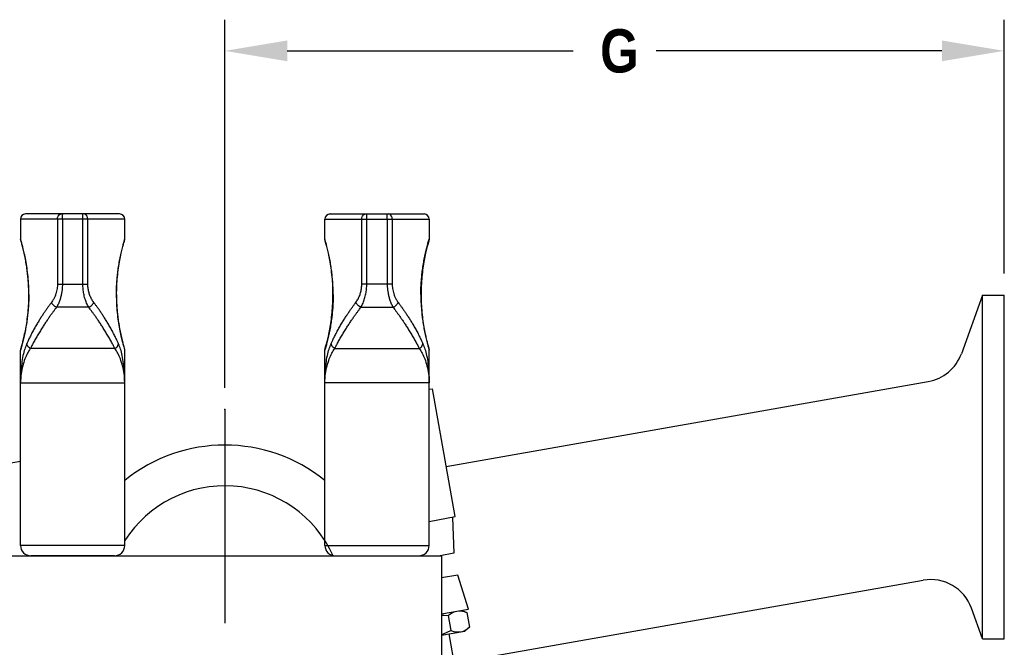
# Model space of a CAD drawing. Extents: x 2 to 36.4, y -1.5 to 23.3.
# Tile 23 of 24: x 25.4 to 31.2, y 19.4 to 23.1. Entities that reach past the tile are written whole.
import ezdxf

# ---------------------------------------------------------------- set-up
doc = ezdxf.new("R2010")
doc.units = 0
doc.header["$LTSCALE"] = 0.5
doc.header["$MEASUREMENT"] = 0
doc.linetypes.add('CENTERX2', pattern=[4, 2.5, -0.5, 0.5, -0.5])
doc.layers.get('0').update_dxf_attribs({"linetype": 'CONTINUOUS'})
doc.styles.add('narrow_arial_bold', font='ARIALNB.TTF')

msp = doc.modelspace()

# ---------------------------------------------------------------- linework, layer by layer
for p, q in [((26.6236, 20.9357), (26.6236, 23.0886)), ((31.1836, 21.6044), (31.1836, 23.0886)), ((26.9884, 22.9062), (28.6609, 22.9062)), ((30.8188, 22.9062), (29.1464, 22.9062)), ((31.057, 21.4768), (30.9325, 21.1347)), ((31.057, 19.4663), (31.057, 21.4768)), ((31.057, 21.4768), (31.1836, 21.4768)), ((31.1836, 19.4663), (31.1836, 21.4768)), ((27.9192, 20.4747), (30.7384, 20.9718)), ((27.819, 20.9263), (27.8389, 20.9298)), ((27.9709, 20.1813), (27.8389, 20.9298)), ((25.0454, 20.4378), (25.4283, 20.5053)), ((27.819, 20.1534), (27.9709, 20.1813)), ((27.9551, 20.1753), (27.9641, 19.9666)), ((25.357, 19.9522), (27.8903, 19.9522)), ((27.3873, 19.9522), (27.6406, 19.9522)), ((27.9641, 19.9666), (27.8825, 19.9522)), ((27.8903, 19.9522), (27.8903, 18.3694)), ((27.9865, 19.8397), (27.8903, 19.8228)), ((28.0494, 19.6406), (27.9865, 19.8397)), ((27.9649, 19.3252), (30.7094, 19.8091)), ((31.057, 19.4663), (30.9915, 19.6463)), ((27.8903, 19.6125), (28.0494, 19.6406)), ((27.8903, 19.6047), (27.906, 19.6041)), ((27.906, 19.6041), (27.9298, 19.6021)), ((27.9298, 19.6021), (27.9401, 19.6101)), ((27.9298, 19.6021), (27.9452, 19.5148)), ((27.9401, 19.6101), (27.9503, 19.6168)), ((27.9503, 19.6168), (27.9605, 19.6221)), ((27.9605, 19.6221), (27.9708, 19.626)), ((27.9708, 19.626), (27.9814, 19.6286)), ((27.9814, 19.6286), (27.9923, 19.6298)), ((27.9923, 19.6298), (28.0034, 19.6296)), ((28.0034, 19.6296), (28.0148, 19.6281)), ((28.0068, 19.6331), (28.039, 19.6213)), ((28.0148, 19.6281), (28.0266, 19.6254)), ((28.0266, 19.6254), (28.039, 19.6213)), ((28.039, 19.6213), (28.0544, 19.5341)), ((28.0544, 19.5341), (28.0281, 19.512)), ((28.0441, 19.526), (28.0544, 19.5341)), ((27.8903, 19.4877), (28.0281, 19.512)), ((27.8903, 19.4921), (27.9023, 19.4962)), ((27.9023, 19.4962), (27.9235, 19.5048)), ((27.9235, 19.5048), (27.9452, 19.5148)), ((27.9348, 19.4956), (28.0416, 18.8899)), ((27.9452, 19.5148), (27.9577, 19.5108)), ((27.9577, 19.5108), (27.9695, 19.508)), ((27.9695, 19.508), (27.9809, 19.5065)), ((27.9809, 19.5065), (27.9919, 19.5064)), ((27.9919, 19.5064), (28.0028, 19.5075)), ((28.0028, 19.5075), (28.0134, 19.5101)), ((28.0134, 19.5101), (28.0237, 19.5141)), ((28.0237, 19.5141), (28.0339, 19.5194)), ((28.0339, 19.5194), (28.0441, 19.526)), ((31.057, 19.4663), (31.1836, 19.4663))]:
    msp.add_line(p, q)
at = {"linetype": 'Continuous'}
for p, q in [((26.0083, 21.9522), (25.4583, 21.9522)), ((25.649, 21.9399), (25.6544, 21.9465)), ((25.6544, 21.9465), (25.6612, 21.9508)), ((25.6612, 21.9508), (25.6687, 21.9522)), ((25.6739, 21.9399), (25.6745, 21.9465)), ((25.6745, 21.9465), (25.6752, 21.9508)), ((25.6752, 21.9508), (25.676, 21.9522)), ((25.7915, 21.9508), (25.7907, 21.9522)), ((25.7922, 21.9465), (25.7915, 21.9508)), ((25.7928, 21.9399), (25.7922, 21.9465)), ((25.8055, 21.9508), (25.7979, 21.9522)), ((25.8123, 21.9465), (25.8055, 21.9508)), ((25.8177, 21.9399), (25.8123, 21.9465)), ((27.2389, 21.9522), (27.789, 21.9522)), ((27.4296, 21.9399), (27.435, 21.9465)), ((27.435, 21.9465), (27.4418, 21.9508)), ((27.4418, 21.9508), (27.4494, 21.9522)), ((27.4545, 21.9399), (27.4551, 21.9465)), ((27.4551, 21.9465), (27.4558, 21.9508)), ((27.4558, 21.9508), (27.4566, 21.9522)), ((27.5721, 21.9508), (27.5713, 21.9522)), ((27.5728, 21.9465), (27.5721, 21.9508)), ((27.5734, 21.9399), (27.5728, 21.9465)), ((27.5861, 21.9508), (27.5786, 21.9522)), ((27.5929, 21.9465), (27.5861, 21.9508)), ((27.5983, 21.9399), (27.5929, 21.9465)), ((25.4283, 21.9222), (25.4283, 21.8052)), ((26.0383, 21.9222), (25.4283, 21.9222)), ((25.6443, 21.9222), (25.6455, 21.9315)), ((25.6443, 21.9222), (25.6443, 21.5421)), ((25.6455, 21.9315), (25.649, 21.9399)), ((25.6734, 21.9222), (25.6735, 21.9315)), ((25.6734, 21.9222), (25.6734, 21.5421)), ((25.6735, 21.9315), (25.6739, 21.9399)), ((25.7931, 21.9315), (25.7928, 21.9399)), ((25.7933, 21.9222), (25.7931, 21.9315)), ((25.7933, 21.5421), (25.7933, 21.9222)), ((25.8211, 21.9315), (25.8177, 21.9399)), ((25.8223, 21.9222), (25.8211, 21.9315)), ((25.8223, 21.5421), (25.8223, 21.9222)), ((26.0383, 21.8052), (26.0383, 21.9222)), ((27.209, 21.9222), (27.819, 21.9222)), ((27.209, 21.8052), (27.209, 21.9222)), ((27.425, 21.9222), (27.4261, 21.9315)), ((27.425, 21.5421), (27.425, 21.9222)), ((27.4261, 21.9315), (27.4296, 21.9399)), ((27.454, 21.9222), (27.4542, 21.9315)), ((27.454, 21.5421), (27.454, 21.9222)), ((27.4542, 21.9315), (27.4545, 21.9399)), ((27.5738, 21.9315), (27.5734, 21.9399)), ((27.5739, 21.9222), (27.5738, 21.9315)), ((27.5739, 21.9222), (27.5739, 21.5421)), ((27.6018, 21.9315), (27.5983, 21.9399)), ((27.603, 21.9222), (27.6018, 21.9315)), ((27.603, 21.9222), (27.603, 21.5421)), ((27.819, 21.9222), (27.819, 21.8052)), ((25.6443, 21.5421), (25.8223, 21.5421)), ((27.603, 21.5421), (27.425, 21.5421)), ((25.8272, 21.4064), (25.6395, 21.4064)), ((27.4201, 21.4064), (27.6078, 21.4064)), ((25.4283, 20.0122), (25.4283, 21.1553)), ((25.9809, 21.1646), (25.4857, 21.1646)), ((26.0383, 20.0122), (26.0383, 21.1553)), ((27.209, 20.0122), (27.209, 21.1553)), ((27.2664, 21.1646), (27.7615, 21.1646)), ((27.819, 20.0122), (27.819, 21.1553)), ((25.4283, 20.9645), (26.0383, 20.9645)), ((27.819, 20.9645), (27.209, 20.9645)), ((26.0383, 20.0122), (25.4283, 20.0122)), ((27.209, 20.0122), (27.819, 20.0122)), ((25.9783, 19.9522), (25.4883, 19.9522)), ((27.269, 19.9522), (27.759, 19.9522))]:
    msp.add_line(p, q, dxfattribs=at)
at = {"linetype": 'CENTERX2'}
msp.add_line((26.6236, 20.8081), (26.6236, 11.5254), dxfattribs=at)
at = {"linetype": 'Continuous'}
for centre, radius, start, end in [((25.4583, 21.9222), 0.03, 90, 180), ((26.0083, 21.9222), 0.03, 0, 90), ((27.239, 21.9222), 0.03, 90, 180), ((27.789, 21.9222), 0.03, 360, 90), ((25.4883, 20.0122), 0.06, 180, 270), ((25.9783, 20.0122), 0.06, 270, 0), ((27.269, 20.0122), 0.06, 180, 270), ((27.759, 20.0122), 0.06, 270, 360)]:
    msp.add_arc(centre, radius, start, end, dxfattribs=at)
for centre, radius, start, end in [((30.6944, 21.2213), 0.2533, 280, 340), ((26.6236, 19.6675), 0.9323, 51.1128, 128.8872), ((26.6236, 19.6675), 0.6942, 24.21633, 147.47555), ((30.7534, 19.5596), 0.2533, 20, 100)]:
    msp.add_arc(centre, radius, start, end)
for points, knots in [([(25.4769, 21.4802), (25.4769, 21.4883), (25.4768, 21.5052), (25.4758, 21.5317), (25.4741, 21.5605), (25.4713, 21.5918), (25.4673, 21.6253), (25.462, 21.6605), (25.4554, 21.6961), (25.4481, 21.7303), (25.4408, 21.7602), (25.4346, 21.7832), (25.4306, 21.7973), (25.4288, 21.8037), (25.4283, 21.8052)], [0, 0, 0, 0, 0.0242336, 0.0506327, 0.0795019, 0.1109581, 0.1448701, 0.1807489, 0.2176034, 0.2535295, 0.2855036, 0.310011, 0.3248173, 0.3297364, 0.3297364, 0.3297364, 0.3297364]), ([(25.4283, 21.8052), (25.4283, 21.8049), (25.4284, 21.8026), (25.4289, 21.8003), (25.4293, 21.7983)], [0, 0, 0, 0, 0.00089692, 0.007011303, 0.007011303, 0.007011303, 0.007011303]), ([(25.4293, 21.7983), (25.4298, 21.7967), (25.4316, 21.7902), (25.4356, 21.7757), (25.4418, 21.752), (25.4494, 21.7196), (25.4576, 21.6798), (25.4652, 21.6341), (25.4712, 21.5841), (25.4752, 21.5324), (25.4757, 21.4975), (25.4759, 21.4802)], [0, 0, 0, 0, 0.0050716, 0.0202614, 0.0450464, 0.0786838, 0.1199082, 0.1669406, 0.2177216, 0.2707334, 0.3224982, 0.3224982, 0.3224982, 0.3224982]), ([(25.9897, 21.4802), (25.9898, 21.4883), (25.9899, 21.5051), (25.9908, 21.5316), (25.9926, 21.5603), (25.9954, 21.5916), (25.9993, 21.625), (26.0046, 21.6601), (26.0111, 21.6957), (26.0185, 21.7298), (26.0258, 21.7598), (26.0319, 21.7829), (26.036, 21.7972), (26.0379, 21.8036), (26.0383, 21.8052)], [0, 0, 0, 0, 0.0241996, 0.0505323, 0.0793178, 0.1106843, 0.1445125, 0.1803285, 0.2171443, 0.2530773, 0.2851142, 0.3097729, 0.3246989, 0.3297365, 0.3297365, 0.3297365, 0.3297365]), ([(25.9908, 21.4802), (25.991, 21.4974), (25.9915, 21.5323), (25.9954, 21.584), (26.0015, 21.634), (26.0091, 21.6797), (26.0172, 21.7196), (26.0248, 21.7519), (26.031, 21.7757), (26.035, 21.7902), (26.0369, 21.7967), (26.0373, 21.7983)], [0, 0, 0, 0, 0.0516004, 0.1046365, 0.1554446, 0.2025063, 0.2437587, 0.2774199, 0.3022233, 0.3174237, 0.3224982, 0.3224982, 0.3224982, 0.3224982]), ([(26.0373, 21.7983), (26.0378, 21.8003), (26.0383, 21.8026), (26.0383, 21.8049), (26.0383, 21.8052)], [0, 0, 0, 0, 0.006113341, 0.00701131, 0.00701131, 0.00701131, 0.00701131]), ([(27.2576, 21.4802), (27.2575, 21.4883), (27.2574, 21.5051), (27.2565, 21.5316), (27.2547, 21.5603), (27.2519, 21.5916), (27.2479, 21.625), (27.2427, 21.6601), (27.2361, 21.6957), (27.2288, 21.7298), (27.2215, 21.7598), (27.2153, 21.7829), (27.2113, 21.7972), (27.2094, 21.8036), (27.209, 21.8052)], [0, 0, 0, 0, 0.0241996, 0.0505323, 0.0793178, 0.1106843, 0.1445125, 0.1803285, 0.2171443, 0.2530773, 0.2851142, 0.3097729, 0.3246989, 0.3297365, 0.3297365, 0.3297365, 0.3297365]), ([(27.2099, 21.7983), (27.2095, 21.8003), (27.209, 21.8026), (27.209, 21.8049), (27.209, 21.8052)], [0, 0, 0, 0, 0.006113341, 0.00701131, 0.00701131, 0.00701131, 0.00701131]), ([(27.2565, 21.4802), (27.2563, 21.4974), (27.2558, 21.5323), (27.2519, 21.584), (27.2458, 21.634), (27.2382, 21.6797), (27.2301, 21.7196), (27.2225, 21.7519), (27.2163, 21.7757), (27.2123, 21.7902), (27.2104, 21.7967), (27.2099, 21.7983)], [0, 0, 0, 0, 0.0516004, 0.1046365, 0.1554446, 0.2025063, 0.2437587, 0.2774199, 0.3022233, 0.3174237, 0.3224982, 0.3224982, 0.3224982, 0.3224982]), ([(27.7703, 21.4802), (27.7704, 21.4883), (27.7705, 21.5052), (27.7715, 21.5317), (27.7732, 21.5605), (27.776, 21.5918), (27.78, 21.6253), (27.7853, 21.6605), (27.7919, 21.6961), (27.7992, 21.7303), (27.8065, 21.7602), (27.8127, 21.7832), (27.8167, 21.7973), (27.8185, 21.8037), (27.819, 21.8052)], [0, 0, 0, 0, 0.0242336, 0.0506327, 0.0795019, 0.1109581, 0.1448701, 0.1807489, 0.2176034, 0.2535295, 0.2855036, 0.310011, 0.3248173, 0.3297364, 0.3297364, 0.3297364, 0.3297364]), ([(27.818, 21.7983), (27.8175, 21.7967), (27.8157, 21.7902), (27.8117, 21.7757), (27.8055, 21.752), (27.7978, 21.7196), (27.7897, 21.6798), (27.7821, 21.6341), (27.7761, 21.5841), (27.7721, 21.5324), (27.7716, 21.4975), (27.7714, 21.4802)], [0, 0, 0, 0, 0.0050716, 0.0202614, 0.0450464, 0.0786838, 0.1199082, 0.1669406, 0.2177216, 0.2707334, 0.3224982, 0.3224982, 0.3224982, 0.3224982]), ([(27.819, 21.8052), (27.819, 21.8049), (27.8189, 21.8026), (27.8184, 21.8003), (27.818, 21.7983)], [0, 0, 0, 0, 0.00089692, 0.007011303, 0.007011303, 0.007011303, 0.007011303]), ([(25.6443, 21.5421), (25.6442, 21.5378), (25.6441, 21.5288), (25.6425, 21.5148), (25.6398, 21.4999), (25.6354, 21.484), (25.6291, 21.4674), (25.6208, 21.4507), (25.6136, 21.4402), (25.6099, 21.4349)], [0, 0, 0, 0, 0.0129375, 0.0269063, 0.0420929, 0.0585779, 0.0763109, 0.0950753, 0.1144529, 0.1144529, 0.1144529, 0.1144529]), ([(25.6734, 21.5421), (25.6733, 21.5366), (25.6731, 21.5253), (25.6716, 21.5076), (25.6689, 21.4887), (25.6645, 21.4686), (25.6583, 21.4477), (25.6503, 21.4266), (25.6431, 21.4131), (25.6395, 21.4064)], [0, 0, 0, 0, 0.016393, 0.0340479, 0.0531609, 0.0737556, 0.0956559, 0.1184389, 0.1414191, 0.1414191, 0.1414191, 0.1414191]), ([(25.8272, 21.4064), (25.823, 21.4143), (25.8144, 21.4307), (25.8051, 21.4573), (25.7983, 21.485), (25.794, 21.5134), (25.7935, 21.5325), (25.7933, 21.5421)], [0, 0, 0, 0, 0.0270569, 0.0554215, 0.0841413, 0.112643, 0.1413907, 0.1413907, 0.1413907, 0.1413907]), ([(25.8568, 21.4349), (25.8525, 21.4412), (25.8438, 21.4539), (25.8343, 21.4749), (25.8274, 21.4969), (25.8231, 21.5194), (25.8226, 21.5345), (25.8223, 21.5421)], [0, 0, 0, 0, 0.0227554, 0.0459878, 0.0690763, 0.0917279, 0.1144175, 0.1144175, 0.1144175, 0.1144175]), ([(27.3905, 21.4349), (27.3948, 21.4412), (27.4035, 21.4539), (27.413, 21.4749), (27.4199, 21.4969), (27.4242, 21.5194), (27.4247, 21.5345), (27.425, 21.5421)], [0, 0, 0, 0, 0.0227554, 0.0459878, 0.0690763, 0.0917279, 0.1144175, 0.1144175, 0.1144175, 0.1144175]), ([(27.4201, 21.4064), (27.4243, 21.4143), (27.4329, 21.4307), (27.4422, 21.4573), (27.449, 21.485), (27.4533, 21.5134), (27.4538, 21.5325), (27.454, 21.5421)], [0, 0, 0, 0, 0.0270569, 0.0554215, 0.0841413, 0.112643, 0.1413907, 0.1413907, 0.1413907, 0.1413907]), ([(27.5739, 21.5421), (27.574, 21.5366), (27.5742, 21.5253), (27.5757, 21.5076), (27.5784, 21.4887), (27.5828, 21.4686), (27.589, 21.4477), (27.597, 21.4266), (27.6042, 21.4131), (27.6078, 21.4064)], [0, 0, 0, 0, 0.016393, 0.0340479, 0.0531609, 0.0737556, 0.0956559, 0.1184389, 0.1414191, 0.1414191, 0.1414191, 0.1414191]), ([(27.603, 21.5421), (27.6031, 21.5378), (27.6032, 21.5288), (27.6048, 21.5148), (27.6075, 21.4999), (27.6119, 21.484), (27.6182, 21.4674), (27.6264, 21.4507), (27.6337, 21.4402), (27.6374, 21.4349)], [0, 0, 0, 0, 0.0129375, 0.0269063, 0.0420929, 0.0585779, 0.0763109, 0.0950753, 0.1144529, 0.1144529, 0.1144529, 0.1144529]), ([(25.4769, 21.4802), (25.4769, 21.4721), (25.4768, 21.4553), (25.4758, 21.4288), (25.4741, 21.3999), (25.4713, 21.3686), (25.4673, 21.335), (25.4619, 21.2998), (25.4554, 21.2642), (25.448, 21.23), (25.4407, 21.2001), (25.4346, 21.1772), (25.4306, 21.1631), (25.4288, 21.1568), (25.4283, 21.1552)], [0, 0, 0, 0, 0.024248, 0.0506676, 0.0795616, 0.111045, 0.1449839, 0.1808861, 0.2177561, 0.2536826, 0.2856368, 0.3101002, 0.3248618, 0.3297363, 0.3297363, 0.3297363, 0.3297363]), ([(25.4759, 21.4802), (25.4757, 21.463), (25.4752, 21.428), (25.4712, 21.3762), (25.4651, 21.3261), (25.4575, 21.2802), (25.4493, 21.2403), (25.4417, 21.208), (25.4355, 21.1844), (25.4316, 21.1701), (25.4298, 21.1637), (25.4293, 21.1622)], [0, 0, 0, 0, 0.0517539, 0.104931, 0.1558778, 0.2030576, 0.2443193, 0.2779706, 0.3027262, 0.3176585, 0.3224997, 0.3224997, 0.3224997, 0.3224997]), ([(25.6099, 21.4349), (25.6068, 21.4309), (25.6005, 21.4224), (25.5909, 21.4092), (25.5808, 21.395), (25.5701, 21.3796), (25.5588, 21.3628), (25.5469, 21.3445), (25.5344, 21.3246), (25.5215, 21.303), (25.5082, 21.2799), (25.4953, 21.2561), (25.4835, 21.2329), (25.4734, 21.212), (25.4675, 21.199), (25.4648, 21.1932)], [0, 0, 0, 0, 0.0152758, 0.0315301, 0.0489524, 0.0677002, 0.0879126, 0.1097047, 0.1331613, 0.1583262, 0.1851929, 0.212927, 0.2395812, 0.2633305, 0.2825402, 0.2825402, 0.2825402, 0.2825402]), ([(25.6395, 21.4064), (25.6362, 21.4079), (25.6297, 21.411), (25.6213, 21.4179), (25.6143, 21.4258), (25.6113, 21.432), (25.6099, 21.4349)], [0, 0, 0, 0, 0.01078127, 0.02167382, 0.03224601, 0.04212594, 0.04212594, 0.04212594, 0.04212594]), ([(25.8272, 21.4064), (25.8304, 21.4079), (25.837, 21.411), (25.8453, 21.4179), (25.8523, 21.4258), (25.8553, 21.432), (25.8568, 21.4349)], [0, 0, 0, 0, 0.01078123, 0.02167375, 0.03224592, 0.04212583, 0.04212583, 0.04212583, 0.04212583]), ([(26.0018, 21.1932), (25.9994, 21.1986), (25.9937, 21.211), (25.984, 21.2311), (25.9724, 21.254), (25.9596, 21.2778), (25.9463, 21.3012), (25.933, 21.3233), (25.9202, 21.3438), (25.9079, 21.3628), (25.8962, 21.3801), (25.8853, 21.3959), (25.8751, 21.4102), (25.8657, 21.423), (25.8596, 21.4311), (25.8568, 21.4349)], [0, 0, 0, 0, 0.0179744, 0.0408528, 0.0670398, 0.0947517, 0.1220276, 0.1478411, 0.1720731, 0.1946568, 0.2155599, 0.2347766, 0.2523215, 0.2682252, 0.2825401, 0.2825401, 0.2825401, 0.2825401]), ([(25.9897, 21.4802), (25.9898, 21.4722), (25.9899, 21.4553), (25.9908, 21.4289), (25.9926, 21.4002), (25.9954, 21.369), (25.9993, 21.3356), (26.0046, 21.3005), (26.0111, 21.2649), (26.0184, 21.2308), (26.0258, 21.2007), (26.0319, 21.1776), (26.036, 21.1633), (26.0379, 21.1569), (26.0383, 21.1552)], [0, 0, 0, 0, 0.0241845, 0.050496, 0.079256, 0.1105947, 0.1443955, 0.1801878, 0.2169881, 0.2529209, 0.2849785, 0.3096817, 0.3246535, 0.3297363, 0.3297363, 0.3297363, 0.3297363]), ([(26.0373, 21.1622), (26.0369, 21.1637), (26.0351, 21.17), (26.0311, 21.1843), (26.025, 21.208), (26.0173, 21.2403), (26.0092, 21.2801), (26.0015, 21.326), (25.9955, 21.376), (25.9915, 21.4279), (25.991, 21.4629), (25.9908, 21.4802)], [0, 0, 0, 0, 0.0048361, 0.0197558, 0.044493, 0.0781195, 0.1193525, 0.1665039, 0.2174249, 0.2705792, 0.3224996, 0.3224996, 0.3224996, 0.3224996]), ([(27.2576, 21.4802), (27.2575, 21.4722), (27.2574, 21.4553), (27.2565, 21.4289), (27.2547, 21.4002), (27.2519, 21.369), (27.248, 21.3356), (27.2427, 21.3005), (27.2362, 21.2649), (27.2288, 21.2308), (27.2215, 21.2007), (27.2154, 21.1776), (27.2113, 21.1633), (27.2094, 21.1569), (27.209, 21.1552)], [0, 0, 0, 0, 0.0241845, 0.050496, 0.079256, 0.1105947, 0.1443955, 0.1801878, 0.2169881, 0.2529209, 0.2849785, 0.3096817, 0.3246535, 0.3297363, 0.3297363, 0.3297363, 0.3297363]), ([(27.2099, 21.1622), (27.2104, 21.1637), (27.2122, 21.17), (27.2161, 21.1843), (27.2223, 21.208), (27.23, 21.2403), (27.2381, 21.2801), (27.2457, 21.326), (27.2518, 21.376), (27.2558, 21.4279), (27.2563, 21.4629), (27.2565, 21.4802)], [0, 0, 0, 0, 0.0048361, 0.0197558, 0.044493, 0.0781195, 0.1193525, 0.1665039, 0.2174249, 0.2705792, 0.3224996, 0.3224996, 0.3224996, 0.3224996]), ([(27.2454, 21.1932), (27.2479, 21.1986), (27.2535, 21.211), (27.2633, 21.2311), (27.2749, 21.254), (27.2877, 21.2778), (27.301, 21.3012), (27.3143, 21.3233), (27.3271, 21.3438), (27.3394, 21.3628), (27.3511, 21.3801), (27.362, 21.3959), (27.3722, 21.4102), (27.3816, 21.423), (27.3876, 21.4311), (27.3905, 21.4349)], [0, 0, 0, 0, 0.0179744, 0.0408528, 0.0670398, 0.0947517, 0.1220276, 0.1478411, 0.1720731, 0.1946568, 0.2155599, 0.2347766, 0.2523215, 0.2682252, 0.2825401, 0.2825401, 0.2825401, 0.2825401]), ([(27.4201, 21.4064), (27.4169, 21.4079), (27.4103, 21.411), (27.402, 21.4179), (27.3949, 21.4258), (27.392, 21.432), (27.3905, 21.4349)], [0, 0, 0, 0, 0.01078123, 0.02167375, 0.03224592, 0.04212583, 0.04212583, 0.04212583, 0.04212583]), ([(27.6078, 21.4064), (27.6111, 21.4079), (27.6176, 21.411), (27.626, 21.4179), (27.633, 21.4258), (27.636, 21.432), (27.6374, 21.4349)], [0, 0, 0, 0, 0.01078127, 0.02167382, 0.03224601, 0.04212594, 0.04212594, 0.04212594, 0.04212594]), ([(27.6374, 21.4349), (27.6405, 21.4309), (27.6468, 21.4224), (27.6564, 21.4092), (27.6665, 21.395), (27.6772, 21.3796), (27.6885, 21.3628), (27.7004, 21.3445), (27.7129, 21.3246), (27.7258, 21.303), (27.739, 21.2799), (27.7519, 21.2561), (27.7638, 21.2329), (27.7739, 21.212), (27.7798, 21.199), (27.7825, 21.1932)], [0, 0, 0, 0, 0.0152758, 0.0315301, 0.0489524, 0.0677002, 0.0879126, 0.1097047, 0.1331613, 0.1583262, 0.1851929, 0.212927, 0.2395812, 0.2633305, 0.2825402, 0.2825402, 0.2825402, 0.2825402]), ([(27.7703, 21.4802), (27.7704, 21.4721), (27.7705, 21.4553), (27.7715, 21.4288), (27.7732, 21.3999), (27.776, 21.3686), (27.78, 21.335), (27.7854, 21.2998), (27.7919, 21.2642), (27.7992, 21.23), (27.8065, 21.2001), (27.8127, 21.1772), (27.8167, 21.1631), (27.8185, 21.1568), (27.819, 21.1552)], [0, 0, 0, 0, 0.024248, 0.0506676, 0.0795616, 0.111045, 0.1449839, 0.1808861, 0.2177561, 0.2536826, 0.2856368, 0.3101002, 0.3248618, 0.3297363, 0.3297363, 0.3297363, 0.3297363]), ([(27.7714, 21.4802), (27.7716, 21.463), (27.7721, 21.428), (27.7761, 21.3762), (27.7822, 21.3261), (27.7898, 21.2802), (27.798, 21.2403), (27.8056, 21.208), (27.8118, 21.1844), (27.8157, 21.1701), (27.8175, 21.1637), (27.818, 21.1622)], [0, 0, 0, 0, 0.0517539, 0.104931, 0.1558778, 0.2030576, 0.2443193, 0.2779706, 0.3027262, 0.3176585, 0.3224997, 0.3224997, 0.3224997, 0.3224997]), ([(25.6395, 21.4064), (25.6364, 21.4023), (25.6299, 21.3939), (25.6201, 21.3807), (25.6097, 21.3664), (25.5987, 21.351), (25.587, 21.3342), (25.5746, 21.3159), (25.5616, 21.296), (25.5479, 21.2744), (25.5338, 21.2513), (25.5199, 21.2275), (25.5068, 21.2043), (25.4955, 21.1834), (25.4888, 21.1704), (25.4857, 21.1646)], [0, 0, 0, 0, 0.0153904, 0.0317768, 0.0493552, 0.0682884, 0.0887216, 0.1107776, 0.1345499, 0.1600927, 0.1874116, 0.2156721, 0.2428948, 0.2672078, 0.2868965, 0.2868965, 0.2868965, 0.2868965]), ([(25.9809, 21.1646), (25.9781, 21.17), (25.9717, 21.1824), (25.9608, 21.2025), (25.948, 21.2253), (25.9341, 21.2492), (25.9199, 21.2726), (25.9059, 21.2947), (25.8925, 21.3152), (25.8797, 21.3342), (25.8676, 21.3515), (25.8563, 21.3673), (25.8459, 21.3816), (25.8363, 21.3945), (25.8301, 21.4025), (25.8272, 21.4064)], [0, 0, 0, 0, 0.0184181, 0.0418427, 0.0685939, 0.0968379, 0.1245783, 0.1507829, 0.1753433, 0.1982014, 0.219333, 0.2387391, 0.2564405, 0.2724732, 0.2868965, 0.2868965, 0.2868965, 0.2868965]), ([(27.2664, 21.1646), (27.2692, 21.17), (27.2756, 21.1824), (27.2865, 21.2025), (27.2993, 21.2253), (27.3132, 21.2492), (27.3274, 21.2726), (27.3414, 21.2947), (27.3548, 21.3152), (27.3676, 21.3342), (27.3797, 21.3515), (27.391, 21.3673), (27.4014, 21.3816), (27.411, 21.3945), (27.4172, 21.4025), (27.4201, 21.4064)], [0, 0, 0, 0, 0.0184181, 0.0418427, 0.0685939, 0.0968379, 0.1245783, 0.1507829, 0.1753433, 0.1982014, 0.219333, 0.2387391, 0.2564405, 0.2724732, 0.2868965, 0.2868965, 0.2868965, 0.2868965]), ([(27.6078, 21.4064), (27.6109, 21.4023), (27.6174, 21.3939), (27.6272, 21.3807), (27.6376, 21.3664), (27.6486, 21.351), (27.6603, 21.3342), (27.6727, 21.3159), (27.6857, 21.296), (27.6994, 21.2744), (27.7135, 21.2513), (27.7274, 21.2275), (27.7405, 21.2043), (27.7518, 21.1834), (27.7585, 21.1704), (27.7615, 21.1646)], [0, 0, 0, 0, 0.0153904, 0.0317768, 0.0493552, 0.0682884, 0.0887216, 0.1107776, 0.1345499, 0.1600927, 0.1874116, 0.2156721, 0.2428948, 0.2672078, 0.2868965, 0.2868965, 0.2868965, 0.2868965]), ([(25.4648, 21.1932), (25.4607, 21.1828), (25.4516, 21.1602), (25.442, 21.1215), (25.4344, 21.0758), (25.4294, 21.023), (25.4287, 20.9853), (25.4283, 20.9655)], [0, 0, 0, 0, 0.0334772, 0.0729946, 0.1191679, 0.1725084, 0.2320126, 0.2320126, 0.2320126, 0.2320126]), ([(25.4857, 21.1646), (25.4801, 21.1556), (25.4679, 21.1361), (25.4529, 21.1023), (25.44, 21.0623), (25.4304, 21.016), (25.429, 20.9829), (25.4283, 20.9655)], [0, 0, 0, 0, 0.0319695, 0.0686959, 0.1105664, 0.1579375, 0.2099691, 0.2099691, 0.2099691, 0.2099691]), ([(25.4293, 21.1622), (25.4289, 21.1602), (25.4284, 21.1579), (25.4283, 21.1555), (25.4283, 21.1552)], [0, 0, 0, 0, 0.006094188, 0.007009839, 0.007009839, 0.007009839, 0.007009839]), ([(25.4857, 21.1646), (25.4822, 21.167), (25.4753, 21.1716), (25.4678, 21.1817), (25.4658, 21.1894), (25.4648, 21.1932)], [0, 0, 0, 0, 0.01271831, 0.02494812, 0.03652372, 0.03652372, 0.03652372, 0.03652372]), ([(25.9809, 21.1646), (25.9844, 21.167), (25.9914, 21.1716), (25.9989, 21.1817), (26.0009, 21.1894), (26.0018, 21.1932)], [0, 0, 0, 0, 0.01271831, 0.02494812, 0.03652372, 0.03652372, 0.03652372, 0.03652372]), ([(26.0383, 20.9655), (26.0376, 20.9829), (26.0362, 21.016), (26.0267, 21.0623), (26.0137, 21.1023), (25.9988, 21.1361), (25.9866, 21.1555), (25.9809, 21.1646)], [0, 0, 0, 0, 0.0520241, 0.0993894, 0.1412617, 0.1779952, 0.2099767, 0.2099767, 0.2099767, 0.2099767]), ([(26.0383, 20.9655), (26.038, 20.9853), (26.0373, 21.0229), (26.0323, 21.0758), (26.0246, 21.1215), (26.0151, 21.1602), (26.006, 21.1828), (26.0018, 21.1932)], [0, 0, 0, 0, 0.0594831, 0.1128174, 0.1589932, 0.1985187, 0.2320087, 0.2320087, 0.2320087, 0.2320087]), ([(26.0383, 21.1552), (26.0383, 21.1555), (26.0383, 21.1579), (26.0378, 21.1602), (26.0373, 21.1622)], [0, 0, 0, 0, 0.000916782, 0.007009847, 0.007009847, 0.007009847, 0.007009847]), ([(27.209, 20.9655), (27.2093, 20.9853), (27.21, 21.0229), (27.215, 21.0758), (27.2227, 21.1215), (27.2322, 21.1602), (27.2413, 21.1828), (27.2454, 21.1932)], [0, 0, 0, 0, 0.0594831, 0.1128174, 0.1589932, 0.1985187, 0.2320087, 0.2320087, 0.2320087, 0.2320087]), ([(27.209, 20.9655), (27.2097, 20.9829), (27.2111, 21.016), (27.2206, 21.0623), (27.2336, 21.1023), (27.2485, 21.1361), (27.2607, 21.1555), (27.2664, 21.1646)], [0, 0, 0, 0, 0.0520241, 0.0993894, 0.1412617, 0.1779952, 0.2099767, 0.2099767, 0.2099767, 0.2099767]), ([(27.209, 21.1552), (27.209, 21.1555), (27.209, 21.1579), (27.2095, 21.1602), (27.2099, 21.1622)], [0, 0, 0, 0, 0.000916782, 0.007009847, 0.007009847, 0.007009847, 0.007009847]), ([(27.2664, 21.1646), (27.2629, 21.167), (27.2559, 21.1716), (27.2484, 21.1817), (27.2464, 21.1894), (27.2454, 21.1932)], [0, 0, 0, 0, 0.01271831, 0.02494812, 0.03652372, 0.03652372, 0.03652372, 0.03652372]), ([(27.7615, 21.1646), (27.7651, 21.167), (27.772, 21.1716), (27.7795, 21.1817), (27.7815, 21.1894), (27.7825, 21.1932)], [0, 0, 0, 0, 0.01271831, 0.02494812, 0.03652372, 0.03652372, 0.03652372, 0.03652372]), ([(27.7615, 21.1646), (27.7672, 21.1556), (27.7794, 21.1361), (27.7944, 21.1023), (27.8073, 21.0623), (27.8169, 21.016), (27.8182, 20.9829), (27.819, 20.9655)], [0, 0, 0, 0, 0.0319695, 0.0686959, 0.1105664, 0.1579375, 0.2099691, 0.2099691, 0.2099691, 0.2099691]), ([(27.7825, 21.1932), (27.7866, 21.1828), (27.7957, 21.1602), (27.8053, 21.1215), (27.8129, 21.0758), (27.8179, 21.023), (27.8186, 20.9853), (27.819, 20.9655)], [0, 0, 0, 0, 0.0334772, 0.0729946, 0.1191679, 0.1725084, 0.2320126, 0.2320126, 0.2320126, 0.2320126]), ([(27.818, 21.1622), (27.8184, 21.1602), (27.8189, 21.1579), (27.819, 21.1555), (27.819, 21.1552)], [0, 0, 0, 0, 0.006094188, 0.007009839, 0.007009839, 0.007009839, 0.007009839])]:
    msp.add_open_spline(points, degree=3, knots=knots, dxfattribs=at)
for points in [[(25.4293, 21.7983), (25.4298, 21.7967), (25.4302, 21.7952), (25.4306, 21.7936)], [(27.818, 21.7983), (27.8175, 21.7967), (27.8171, 21.7952), (27.8166, 21.7936)], [(25.4746, 21.532), (25.4751, 21.5147), (25.4755, 21.4975), (25.4759, 21.4802)], [(27.7727, 21.532), (27.7722, 21.5147), (27.7718, 21.4975), (27.7714, 21.4802)], [(25.4759, 21.4802), (25.4755, 21.463), (25.4751, 21.4457), (25.4746, 21.4285)], [(27.7714, 21.4802), (27.7718, 21.463), (27.7722, 21.4457), (27.7727, 21.4285)], [(25.4283, 20.9655), (25.4283, 20.9652), (25.4283, 20.9649), (25.4283, 20.9647)], [(26.0383, 20.9647), (26.0383, 20.9649), (26.0383, 20.9652), (26.0383, 20.9655)], [(27.209, 20.9647), (27.209, 20.9649), (27.209, 20.9652), (27.209, 20.9655)], [(27.819, 20.9655), (27.819, 20.9652), (27.819, 20.9649), (27.819, 20.9647)]]:
    msp.add_open_spline(points, degree=3, dxfattribs=at)
at = {"linetype": 'ByBlock'}
for p in [(26.6236, 20.8081), (26.6236, 20.5998)]:
    msp.add_point(p, dxfattribs=at)
for points in [[(26.9884, 22.967), (26.9884, 22.8454), (26.6236, 22.9062)], [(30.8188, 22.967), (30.8188, 22.8454), (31.1836, 22.9062)]]:
    msp.add_solid(points)

# ---------------------------------------------------------------- texts
at = {"style": 'narrow_arial_bold'}
msp.add_text('G', height=0.2533, dxfattribs=at).set_placement((28.8192, 22.7795))

doc.saveas('drawing.dxf')
